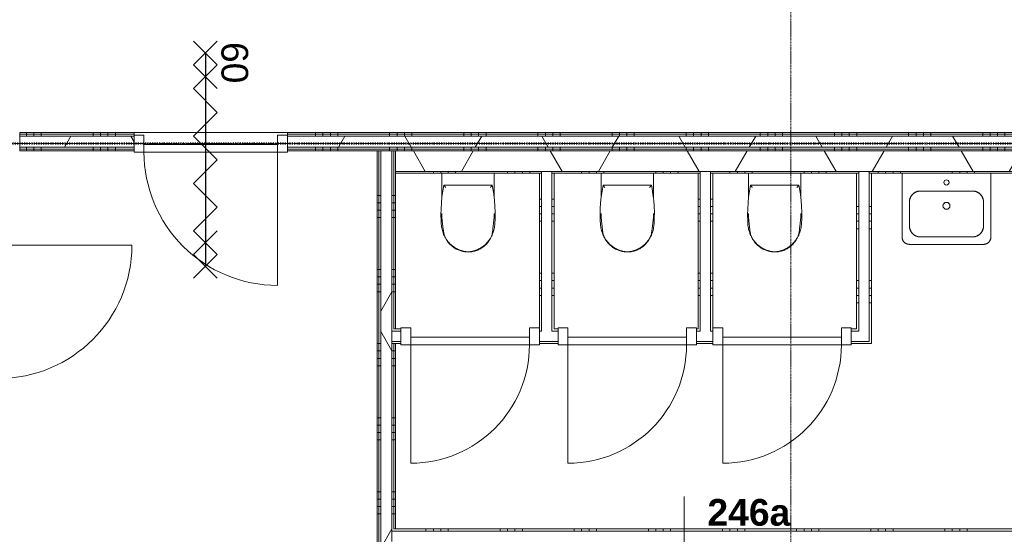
# Model space of a CAD drawing. Header units: millimetres. Extents: x -6115 to 78411, y -6358 to 59618.
# Tile 39 of 99: x 11000 to 17641, y 29763 to 33236. Entities that reach past the tile are written whole.
import ezdxf

# ---------------------------------------------------------------- set-up
doc = ezdxf.new("R2010")
doc.units = ezdxf.units.MM
doc.linetypes.add('Dash dot', pattern=[15.875, 6.35, -4.7625, 0, -4.7625])
doc.linetypes.add('stramien', pattern=[22.225, 12.7, -3.175, 3.175, -3.175])
for name, color, linetype, lineweight in [('00_Algemeen', 7, 'Continuous', 35), ('22_Metselwerk', 7, 'Continuous', 9), ('30_Kozijnen-ramen-deuren', 7, 'Continuous', 9)]:
    doc.layers.add(name, color=color, linetype=linetype, lineweight=lineweight)
doc.styles.add('Arial_1', font='arial.ttf', dxfattribs={"height": 180})
doc.styles.add('Arial_B', font='arialbd.ttf', dxfattribs={"height": 180})
pattern_1 = [(180, (13535, 29900), (7e-13, -500), []), (180, (13535, 29950), (7e-13, -500), []), (180, (13535, 30000), (7e-13, -500), []), (180, (13535, 30050), (7e-13, -500), [])]
pattern_2 = [(60, (0, 0), (-692.82, 400), []), (120, (0, 0), (-692.82, -400), [])]
pattern_3 = [(180, (14605, 31875), (2e-12, -500), []), (180, (14605, 31925), (2e-12, -500), []), (180, (14605, 31975), (2e-12, -500), []), (180, (14605, 32025), (2e-12, -500), [])]
pattern_4 = [(180, (15675, 31875), (2e-12, -500), []), (180, (15675, 31925), (2e-12, -500), []), (180, (15675, 31975), (2e-12, -500), []), (180, (15675, 32025), (2e-12, -500), [])]
pattern_5 = [(180, (16745, 31825), (2e-12, -500), []), (180, (16745, 31875), (2e-12, -500), []), (180, (16745, 31925), (2e-12, -500), []), (180, (16745, 31975), (2e-12, -500), [])]
pattern_6 = [(270, (14645, 32475), (500, -2e-12), []), (270, (14595, 32475), (500, -2e-12), []), (270, (14545, 32475), (500, -2e-12), []), (270, (14495, 32475), (500, -2e-12), [])]

# ---------------------------------------------------------------- blocks, each defined once
blk = doc.blocks.new('32_AEE_VO_FIX_Binnendeuren - D_900x2300_Dicht Paneel meranti bw-8447812-02 tweede verdieping overzicht')
at = {"layer": '30_Kozijnen-ramen-deuren'}
for p, q in [((-450, 69.5), (-517, 69.5)), ((-517, 69.5), (-517, 62.5)), ((450, 69.5), (-450, 69.5)), ((-450, 69.5), (-450, 19.5)), ((-450, -44.5), (-450, 69.5)), ((450, 19.5), (450, 69.5)), ((450, 69.5), (450, -44.5)), ((517, 69.5), (450, 69.5)), ((517, 62.5), (517, 69.5)), ((-450, 19.5), (450, 19.5)), ((-517, -44.5), (-450, -44.5)), ((450, -44.5), (517, -44.5))]:
    blk.add_line(p, q, dxfattribs=at)
blk = doc.blocks.new('32_AEE_VO_FIX_Binnendeuren - D_800x2300_Toiletdeur vast meranti-V163-02 tweede verdieping overzicht')
at = {"layer": '30_Kozijnen-ramen-deuren', "true_color": 0xc0c0c0}
h = blk.add_hatch(dxfattribs=at)
h.set_pattern_fill('FP_260', color=9, style=0, pattern_type=2)
h.set_pattern_definition([(45, (-14038, -31100), (-212.132, 212.132), [])])
h.paths.add_polyline_path([(400, -57), (467, -57), (467, 57), (400, 57), (400, 50)])
h.paths.add_polyline_path([(-467, -57), (-400, -57), (-400, 57), (-467, 57), (-467, -50)])
at = {"layer": '30_Kozijnen-ramen-deuren'}
for p, q in [((-467, 57), (-400, 57)), ((-467, 50), (-467, 57)), ((-400, 57), (-400, -57)), ((400, 57), (467, 57)), ((400, -57), (400, 57)), ((-467, -57), (-467, -50)), ((-400, -57), (-467, -57)), ((-400, -7), (400, -7)), ((-400, -57), (-400, -7)), ((400, -57), (-400, -57)), ((400, -7), (400, -57)), ((467, -57), (400, -57)), ((467, -50), (467, -57))]:
    blk.add_line(p, q, dxfattribs=at)
blk = doc.blocks.new('32_AEE_VO_FIX_Binnendeuren - D_800x2300_Toiletdeur vast meranti-V164-02 tweede verdieping overzicht')
at = {"layer": '30_Kozijnen-ramen-deuren'}
for p, q in [((-467, 57), (-400, 57)), ((-467, 50), (-467, 57)), ((-400, 57), (-400, -57)), ((400, 57), (467, 57)), ((400, -57), (400, 57)), ((467, 57), (467, 50)), ((-467, -57), (-467, -50)), ((-400, -57), (-467, -57)), ((-400, -7), (400, -7)), ((-400, -57), (-400, -7)), ((400, -57), (-400, -57)), ((400, -7), (400, -57)), ((467, -57), (400, -57)), ((467, -50), (467, -57))]:
    blk.add_line(p, q, dxfattribs=at)
blk = doc.blocks.new('32_AEE_VO_FIX_Binnendeuren - D_800x2300_Toiletdeur vast meranti-V165-02 tweede verdieping overzicht')
at = {"layer": '30_Kozijnen-ramen-deuren'}
for p, q in [((-467, 57), (-400, 57)), ((-400, 57), (-400, -57)), ((400, 57), (467, 57)), ((400, -57), (400, 57)), ((467, 57), (467, 50)), ((-467, -57), (-467, -50)), ((-400, -57), (-467, -57)), ((-400, -7), (400, -7)), ((-400, -57), (-400, -7)), ((400, -57), (-400, -57)), ((400, -7), (400, -57)), ((467, -57), (400, -57)), ((467, -50), (467, -57))]:
    blk.add_line(p, q, dxfattribs=at)
blk = doc.blocks.new('1876_3 _AEE_toilet - 2195_AEE_toilet-V225-02 tweede verdieping overzicht')
at = {"layer": '30_Kozijnen-ramen-deuren'}
for p, q in [((-176.5, 167.5), (-176.5, 0)), ((176.5, 0), (176.5, 167.5)), ((-163.1, 81.3), (163.1, 81.3))]:
    blk.add_line(p, q, dxfattribs=at)
at = {"layer": '30_Kozijnen-ramen-deuren', "flags": 128}
for points in [[(135.6, 463.9), (131.4, 469.3), (127, 474.4), (122.4, 479.4), (117.6, 484.2), (112.6, 488.8), (107.4, 493.2), (102, 497.4), (96.5, 501.4), (90.9, 505.2), (85, 508.7), (79.1, 512), (73, 515), (66.8, 517.8), (60.5, 520.3), (54.1, 522.6), (47.6, 524.7), (41.1, 526.4), (34.4, 528), (27.8, 529.2), (21, 530.2), (14.3, 530.9), (7.5, 531.3), (0.7, 531.5), (-6.1, 531.4), (-12.9, 531), (-19.7, 530.3), (-26.4, 529.4), (-33.1, 528.2), (-39.7, 526.8), (-46.3, 525), (-52.8, 523.1), (-59.2, 520.8), (-65.5, 518.3), (-71.8, 515.6), (-77.9, 512.6), (-83.8, 509.4), (-89.7, 505.9), (-95.4, 502.2), (-100.9, 498.3), (-106.3, 494.1), (-111.5, 489.8), (-116.6, 485.2), (-121.4, 480.4), (-126.1, 475.5), (-130.5, 470.3), (-134.8, 465), (-135.6, 463.9)], [(-147, 445.2), (-143.1, 451.1), (-138.9, 456.9), (-134.5, 462.4), (-129.9, 467.8), (-125.1, 473), (-120.1, 478), (-117.2, 480.7)], [(-117.2, 480.7), (-111.5, 485.7), (-105.6, 490.4), (-99.5, 495), (-93.2, 499.3), (-86.7, 503.3), (-80.1, 507.1), (-73.4, 510.6), (-66.5, 513.8), (-59.5, 516.8), (-52.4, 519.5), (-45.2, 521.8), (-37.9, 523.9), (-30.5, 525.7), (-23.1, 527.3), (-15.6, 528.5), (-8, 529.4), (-2.2, 529.8)], [(3.8, 529.7), (7.6, 529.4), (15.1, 528.5), (22.6, 527.3), (30.1, 525.8), (37.5, 524.1), (44.8, 522), (52, 519.6), (59.1, 516.9), (66.1, 514), (73, 510.8), (79.8, 507.3), (86.4, 503.5), (92.8, 499.5), (99.1, 495.2), (105.2, 490.7), (111.1, 486), (116.9, 481), (117.2, 480.7)], [(117.2, 480.7), (122.3, 475.8), (127.2, 470.7), (132, 465.4), (136.5, 460), (140.8, 454.4), (144.8, 448.6), (147, 445.2)], [(-135.6, 463.9), (-140.9, 456.6), (-145.9, 449.2), (-150.6, 441.5), (-154.9, 433.6), (-159, 425.6), (-162.7, 417.4), (-166.1, 409), (-169.2, 400.6), (-171.9, 392), (-174.3, 383.3), (-176.3, 374.5), (-177.9, 365.7), (-179.3, 356.8), (-180.2, 347.8), (-180.6, 342.9)], [(-175.8, 296.6), (-172.8, 336.5), (-168.1, 376.2), (-164.3, 401.7)], [(-164.3, 401.7), (-163.6, 405.6), (-162.7, 409.5), (-161.7, 413.4), (-160.5, 417.2), (-159.5, 420)], [(-159.5, 420), (-157.6, 424.9), (-155.5, 429.6), (-153.3, 434.3), (-150.8, 438.9), (-148.2, 443.4), (-147, 445.2)], [(180.6, 342.9), (179.8, 351.8), (178.7, 360.8), (177.2, 369.6), (175.4, 378.4), (173.2, 387.2), (170.7, 395.8), (167.8, 404.3), (164.6, 412.8), (161.1, 421), (157.2, 429.2), (153, 437.1), (148.5, 444.9), (143.7, 452.5), (138.6, 459.9), (135.6, 463.9)], [(147, 445.2), (149.7, 440.8), (152.2, 436.3), (154.6, 431.6), (156.8, 426.9), (158.7, 422.1), (159.5, 420)], [(159.5, 420), (160.8, 416.3), (162, 412.4), (163, 408.6), (163.8, 404.6), (164.3, 401.7)], [(164.3, 401.7), (170, 362.1), (174, 322.3), (175.8, 296.6)], [(-180.6, 342.9), (-182.4, 302.9), (-182.6, 262.9), (-181.1, 222.9), (-178.1, 183.1), (-173.5, 143.3), (-167.3, 103.8), (-163.1, 81.3)], [(163.1, 81.3), (170.2, 120.7), (175.7, 160.3), (179.6, 200.1), (181.9, 240), (182.7, 280), (181.8, 320), (180.6, 342.9)], [(-176.5, 272), (-176.1, 289.6), (-175.8, 296.6)], [(175.8, 296.6), (176.4, 279), (176.5, 272)]]:
    blk.add_lwpolyline(points, dxfattribs=at)
at = {"layer": '30_Kozijnen-ramen-deuren'}
for points, knots in [([(-150.7, 96.3), (-151.5, 95.3), (-152.8, 93.8), (-154.4, 91.9), (-155.6, 90.4), (-156.5, 89.3), (-157.3, 88.3), (-157.8, 87.7), (-158.4, 87), (-158.9, 86.4), (-159.4, 85.8), (-159.9, 85.1), (-160.5, 84.4), (-161.1, 83.7), (-161.4, 83.3), (-161.8, 82.8), (-162.2, 82.4), (-162.6, 81.9), (-162.9, 81.4), (-163.1, 81.3), (-163.1, 81.3)], [0, 0, 0, 0, 0.142857, 0.214286, 0.285714, 0.357143, 0.392857, 0.428571, 0.464286, 0.5, 0.535714, 0.571429, 0.625, 0.678571, 0.705357, 0.732143, 0.785714, 0.839286, 0.892857, 1, 1, 1, 1]), ([(150.7, 96.3), (151.9, 94.8), (153.5, 92.9), (155.3, 90.8), (156.1, 89.7), (157, 88.7), (157.7, 87.8), (158.4, 87), (158.9, 86.4), (159.4, 85.8), (159.9, 85.2), (160.3, 84.6), (160.8, 84.1), (161.2, 83.6), (161.5, 83.2), (161.9, 82.7), (162.3, 82.3), (162.9, 81.6), (163, 81.3), (163.1, 81.3)], [-1, -1, -1, -1, -0.785714, -0.732143, -0.678571, -0.625, -0.571429, -0.535714, -0.5, -0.464286, -0.428571, -0.392857, -0.357143, -0.321429, -0.285714, -0.25, -0.214286, -0.142857, 0, 0, 0, 0])]:
    blk.add_open_spline(points, degree=3, knots=knots, dxfattribs=at)
blk = doc.blocks.new('1876_3 _AEE_wasbak groot - 1876_3 _AEE_wasbak groot-5031332-02 tweede verdieping overzicht')
at = {"layer": '30_Kozijnen-ramen-deuren'}
for p, q in [((-299.9, 0), (-299.9, -430)), ((299.9, -430), (299.9, 0)), ((-175, -120), (175, -120)), ((-250, -355), (-250, -195)), ((250, -195), (250, -355)), ((175, -430), (-175, -430)), ((-250, -479.9), (250, -479.9))]:
    blk.add_line(p, q, dxfattribs=at)
at = {"layer": '30_Kozijnen-ramen-deuren', "flags": 128}
for points in [[(-250, -195), (-249.9, -192), (-249.8, -189), (-249.5, -186), (-249, -183.1), (-248.5, -180.1), (-247.9, -177.2), (-247.1, -174.3), (-246.2, -171.4), (-245.2, -168.6), (-244.1, -165.8), (-242.9, -163.1), (-241.5, -160.4), (-240.1, -157.7), (-238.5, -155.2), (-236.9, -152.7), (-235.2, -150.2), (-233.3, -147.8), (-231.4, -145.5), (-229.4, -143.3), (-227.3, -141.2), (-225.1, -139.2), (-222.8, -137.2), (-220.4, -135.3), (-218, -133.6), (-215.5, -131.9), (-213, -130.3), (-210.3, -128.9), (-207.7, -127.5), (-205, -126.2), (-202.2, -125.1), (-199.4, -124.1), (-196.5, -123.1), (-193.6, -122.3), (-190.7, -121.7), (-187.7, -121.1), (-184.8, -120.6), (-181.8, -120.3), (-178.8, -120.1), (-175.8, -120), (-175, -120)], [(-175, -120), (-178, -120.1), (-181, -120.2), (-184, -120.5), (-186.9, -121), (-189.9, -121.5), (-192.8, -122.1), (-195.7, -122.9), (-198.6, -123.8), (-201.4, -124.8), (-204.2, -125.9), (-206.9, -127.1), (-209.6, -128.5), (-212.3, -129.9), (-214.8, -131.5), (-217.3, -133.1), (-219.8, -134.8), (-222.2, -136.7), (-224.5, -138.6), (-226.7, -140.6), (-228.8, -142.7), (-230.8, -144.9), (-232.8, -147.2), (-234.7, -149.6), (-236.4, -152), (-238.1, -154.5), (-239.7, -157), (-241.1, -159.7), (-242.5, -162.3), (-243.8, -165), (-244.9, -167.8), (-245.9, -170.6), (-246.9, -173.5), (-247.7, -176.4), (-248.3, -179.3), (-248.9, -182.3), (-249.4, -185.2), (-249.7, -188.2), (-249.9, -191.2), (-250, -194.2), (-250, -195)], [(175, -120), (178, -120.1), (181, -120.2), (184, -120.5), (186.9, -121), (189.9, -121.5), (192.8, -122.1), (195.7, -122.9), (198.6, -123.8), (201.4, -124.8), (204.2, -125.9), (206.9, -127.1), (209.6, -128.5), (212.3, -129.9), (214.8, -131.5), (217.3, -133.1), (219.8, -134.8), (222.2, -136.7), (224.5, -138.6), (226.7, -140.6), (228.8, -142.7), (230.8, -144.9), (232.8, -147.2), (234.7, -149.6), (236.4, -152), (238.1, -154.5), (239.7, -157), (241.1, -159.7), (242.5, -162.3), (243.8, -165), (244.9, -167.8), (245.9, -170.6), (246.9, -173.5), (247.7, -176.4), (248.3, -179.3), (248.9, -182.3), (249.4, -185.2), (249.7, -188.2), (249.9, -191.2), (250, -194.2), (250, -195)], [(250, -195), (249.9, -192), (249.8, -189), (249.5, -186), (249, -183.1), (248.5, -180.1), (247.9, -177.2), (247.1, -174.3), (246.2, -171.4), (245.2, -168.6), (244.1, -165.8), (242.9, -163.1), (241.5, -160.4), (240.1, -157.7), (238.5, -155.2), (236.9, -152.7), (235.2, -150.2), (233.3, -147.8), (231.4, -145.5), (229.4, -143.3), (227.3, -141.2), (225.1, -139.2), (222.8, -137.2), (220.4, -135.3), (218, -133.6), (215.5, -131.9), (213, -130.3), (210.3, -128.9), (207.7, -127.5), (205, -126.2), (202.2, -125.1), (199.4, -124.1), (196.5, -123.1), (193.6, -122.3), (190.7, -121.7), (187.7, -121.1), (184.8, -120.6), (181.8, -120.3), (178.8, -120.1), (175.8, -120), (175, -120)], [(-175, -430), (-178, -429.9), (-181, -429.8), (-184, -429.5), (-186.9, -429), (-189.9, -428.5), (-192.8, -427.9), (-195.7, -427.1), (-198.6, -426.2), (-201.4, -425.2), (-204.2, -424.1), (-206.9, -422.9), (-209.6, -421.5), (-212.3, -420.1), (-214.8, -418.5), (-217.3, -416.9), (-219.8, -415.2), (-222.2, -413.3), (-224.5, -411.4), (-226.7, -409.4), (-228.8, -407.3), (-230.8, -405.1), (-232.8, -402.8), (-234.7, -400.4), (-236.4, -398), (-238.1, -395.5), (-239.7, -393), (-241.1, -390.3), (-242.5, -387.7), (-243.8, -385), (-244.9, -382.2), (-245.9, -379.4), (-246.9, -376.5), (-247.7, -373.6), (-248.3, -370.7), (-248.9, -367.7), (-249.4, -364.8), (-249.7, -361.8), (-249.9, -358.8), (-250, -355.8), (-250, -355)], [(-250, -355), (-249.9, -358), (-249.8, -361), (-249.5, -364), (-249, -366.9), (-248.5, -369.9), (-247.9, -372.8), (-247.1, -375.7), (-246.2, -378.6), (-245.2, -381.4), (-244.1, -384.2), (-242.9, -386.9), (-241.5, -389.6), (-240.1, -392.3), (-238.5, -394.8), (-236.9, -397.3), (-235.2, -399.8), (-233.3, -402.2), (-231.4, -404.5), (-229.4, -406.7), (-227.3, -408.8), (-225.1, -410.8), (-222.8, -412.8), (-220.4, -414.7), (-218, -416.4), (-215.5, -418.1), (-213, -419.7), (-210.3, -421.1), (-207.7, -422.5), (-205, -423.8), (-202.2, -424.9), (-199.4, -425.9), (-196.5, -426.9), (-193.6, -427.7), (-190.7, -428.3), (-187.7, -428.9), (-184.8, -429.4), (-181.8, -429.7), (-178.8, -429.9), (-175.8, -430), (-175, -430)], [(250, -355), (249.9, -358), (249.8, -361), (249.5, -364), (249, -366.9), (248.5, -369.9), (247.9, -372.8), (247.1, -375.7), (246.2, -378.6), (245.2, -381.4), (244.1, -384.2), (242.9, -386.9), (241.5, -389.6), (240.1, -392.3), (238.5, -394.8), (236.9, -397.3), (235.2, -399.8), (233.3, -402.2), (231.4, -404.5), (229.4, -406.7), (227.3, -408.8), (225.1, -410.8), (222.8, -412.8), (220.4, -414.7), (218, -416.4), (215.5, -418.1), (213, -419.7), (210.3, -421.1), (207.7, -422.5), (205, -423.8), (202.2, -424.9), (199.4, -425.9), (196.5, -426.9), (193.6, -427.7), (190.7, -428.3), (187.7, -428.9), (184.8, -429.4), (181.8, -429.7), (178.8, -429.9), (175.8, -430), (175, -430)], [(175, -430), (178, -429.9), (181, -429.8), (184, -429.5), (186.9, -429), (189.9, -428.5), (192.8, -427.9), (195.7, -427.1), (198.6, -426.2), (201.4, -425.2), (204.2, -424.1), (206.9, -422.9), (209.6, -421.5), (212.3, -420.1), (214.8, -418.5), (217.3, -416.9), (219.8, -415.2), (222.2, -413.3), (224.5, -411.4), (226.7, -409.4), (228.8, -407.3), (230.8, -405.1), (232.8, -402.8), (234.7, -400.4), (236.4, -398), (238.1, -395.5), (239.7, -393), (241.1, -390.3), (242.5, -387.7), (243.8, -385), (244.9, -382.2), (245.9, -379.4), (246.9, -376.5), (247.7, -373.6), (248.3, -370.7), (248.9, -367.7), (249.4, -364.8), (249.7, -361.8), (249.9, -358.8), (250, -355.8), (250, -355)], [(-299.9, -430), (-299.9, -432), (-299.7, -434), (-299.5, -436), (-299.3, -437.9), (-298.9, -439.9), (-298.5, -441.9), (-298, -443.8), (-297.4, -445.7), (-296.7, -447.6), (-296, -449.4), (-295.1, -451.3), (-294.3, -453), (-293.3, -454.8), (-292.3, -456.5), (-291.2, -458.2), (-290, -459.8), (-288.8, -461.4), (-287.5, -462.9), (-286.2, -464.4), (-284.8, -465.8), (-283.3, -467.2), (-281.8, -468.5), (-280.2, -469.7), (-278.6, -470.9), (-277, -472), (-275.3, -473), (-273.5, -474), (-271.7, -474.9), (-269.9, -475.7), (-268.1, -476.5), (-266.2, -477.2), (-264.3, -477.8), (-262.4, -478.3), (-260.4, -478.8), (-258.5, -479.2), (-256.5, -479.5), (-254.5, -479.7), (-252.5, -479.8), (-250.5, -479.9), (-250, -479.9)], [(250, -479.9), (252, -479.9), (254, -479.7), (256, -479.5), (257.9, -479.3), (259.9, -478.9), (261.9, -478.5), (263.8, -477.9), (265.7, -477.4), (267.6, -476.7), (269.4, -476), (271.2, -475.1), (273, -474.3), (274.8, -473.3), (276.5, -472.3), (278.2, -471.2), (279.8, -470), (281.4, -468.8), (282.9, -467.5), (284.4, -466.2), (285.8, -464.8), (287.1, -463.3), (288.5, -461.8), (289.7, -460.2), (290.9, -458.6), (292, -457), (293, -455.3), (294, -453.5), (294.9, -451.7), (295.7, -449.9), (296.5, -448.1), (297.2, -446.2), (297.8, -444.3), (298.3, -442.4), (298.8, -440.4), (299.2, -438.5), (299.5, -436.5), (299.7, -434.5), (299.8, -432.5), (299.9, -430.5), (299.9, -430)]]:
    blk.add_lwpolyline(points, dxfattribs=at)
at = {"layer": '30_Kozijnen-ramen-deuren'}
for centre, radius, start, end in [((0, -62), 17.5, 360, 180), ((0, -62), 17.5, 180, 360), ((0, -220), 23.5, 0, 180), ((0, -220), 23.5, 109.36549, 142.31569), ((0, -220), 23.5, 72.83298, 107.16702), ((0, -220), 23.5, 37.68431, 70.63451), ((0, -220), 23.5, 145.43307, 180), ((0, -220), 23.5, 180, 360), ((0, -220), 23.5, 180, 214.56693), ((0, -220), 23.5, 217.68431, 250.63451), ((0, -220), 23.5, 252.83298, 287.16702), ((0, -220), 23.5, 289.36549, 322.31569), ((0, -220), 23.5, 360, 34.56693), ((0, -220), 23.5, 325.43307, 360)]:
    blk.add_arc(centre, radius, start, end, dxfattribs=at)
blk = doc.blocks.new('30_AEE_VO_draairichting - 30_AEE_VO_draairichting-8193140-02 tweede verdieping overzicht')
at = {"layer": '30_Kozijnen-ramen-deuren'}
blk.add_line((-450, 900), (-450, 0), dxfattribs=at)
blk.add_arc((-450, 0), 900, 360, 90, dxfattribs=at)
blk = doc.blocks.new('30_AEE_VO_draairichting - 30_AEE_VO_draairichting-8194254-02 tweede verdieping overzicht')
at = {"layer": '30_Kozijnen-ramen-deuren'}
blk.add_line((-400, -800), (-400, 0), dxfattribs=at)
blk.add_arc((-400, 0), 800, 270, 0, dxfattribs=at)
blk = doc.blocks.new('00_AEE_tag_ruimte_klein - Naam _ nummer-752176-02 tweede verdieping overzicht')
at = {"layer": '00_Algemeen', "lineweight": 9}
for p, q in [((-8.061, 7.172), (-8.061, 4.245)), ((-8.061, 4.468), (-8.061, 1.718))]:
    blk.add_line(p, q, dxfattribs=at)

msp = doc.modelspace()

# ---------------------------------------------------------------- hatches: boundary and pattern name
at = {"layer": '22_Metselwerk'}
h = msp.add_hatch(dxfattribs=at)
h.set_pattern_fill('FP_393', color=256, angle=-270, style=0, pattern_type=2)
h.set_pattern_definition(pattern_6)
h.paths.add_polyline_path([(18167.4, 32462.5), (18690, 32462.5), (18690, 32475), (12805.4, 32475), (12805.4, 32462.5), (17865.2, 32462.5)])
h.paths.add_polyline_path([(11771.4, 32462.5), (11771.4, 32475), (11000, 32475), (11000, 32462.5)])
h = msp.add_hatch(dxfattribs=at)
h.set_pattern_fill('FP_393', color=256, angle=-270, style=0, pattern_type=2)
h.set_pattern_definition(pattern_6)
h.paths.add_polyline_path([(18167.4, 32450), (18690, 32450), (18690, 32462.5), (12805.4, 32462.5), (12805.4, 32450), (17865.2, 32450)])
h.paths.add_polyline_path([(11771.4, 32450), (11771.4, 32462.5), (11000, 32462.5), (11000, 32450)])
h = msp.add_hatch(dxfattribs=at)
h.set_pattern_fill('FP_7', color=256, angle=60, style=0, pattern_type=2)
h.set_pattern_definition(pattern_2)
h.paths.add_polyline_path([(18469.5, 32375), (18690, 32375), (18690, 32450), (12805.4, 32450), (12805.4, 32375), (18167.4, 32375)])
h.paths.add_polyline_path([(11771.4, 32375), (11771.4, 32450), (11000, 32450), (11000, 32375)])
h = msp.add_hatch(dxfattribs=at)
h.set_pattern_fill('FP_393', color=256, angle=-270, style=0, pattern_type=2)
h.set_pattern_definition(pattern_6)
h.paths.add_polyline_path([(18469.5, 32362.5), (18690, 32362.5), (18690, 32375), (12805.4, 32375), (12805.4, 32362.5), (18167.4, 32362.5)])
h.paths.add_polyline_path([(11771.4, 32362.5), (11771.4, 32375), (11000, 32375), (11000, 32362.5)])
h = msp.add_hatch(dxfattribs=at)
h.set_pattern_fill('FP_393', color=256, angle=-270, style=0, pattern_type=2)
h.set_pattern_definition(pattern_6)
h.paths.add_polyline_path([(18690, 32350), (18690, 32362.5), (12805.4, 32362.5), (12805.4, 32350), (18469.5, 32350)])
h.paths.add_polyline_path([(11771.4, 32350), (11771.4, 32362.5), (11000, 32362.5), (11000, 32350)])
h = msp.add_hatch(dxfattribs=at)
h.set_pattern_fill('FP_61', color=256, angle=90, style=0, pattern_type=2)
h.set_pattern_definition(pattern_1)
h.paths.add_polyline_path([(13422.5, 27100), (13422.5, 32350), (13410, 32350), (13410, 27100)])
h = msp.add_hatch(dxfattribs=at)
h.set_pattern_fill('FP_61', color=256, angle=90, style=0, pattern_type=2)
h.set_pattern_definition(pattern_1)
h.paths.add_polyline_path([(13422.5, 27100), (13435, 27100), (13435, 32350), (13422.5, 32350), (13422.5, 27123)])
h = msp.add_hatch(dxfattribs=at)
h.set_pattern_fill('FP_2', color=256, angle=60, style=0, pattern_type=2)
h.set_pattern_definition(pattern_2)
h.paths.add_polyline_path([(13435, 27100), (13510, 27100), (13510, 32350), (13435, 32350), (13435, 27123)])
h = msp.add_hatch(dxfattribs=at)
h.set_pattern_fill('FP_61', color=256, angle=90, style=0, pattern_type=2)
h.set_pattern_definition(pattern_1)
h.paths.add_polyline_path([(13522.5, 27125), (13522.5, 28365), (13510, 28365), (13510, 27125)])
h.paths.add_polyline_path([(13510, 28435), (13522.5, 28435), (13522.5, 29715), (13510, 29715), (13510, 29341.3)])
h.paths.add_polyline_path([(13510, 29785), (13522.5, 29785), (13522.5, 31065), (13510, 31065), (13510, 30450.5)])
h.paths.add_polyline_path([(13522.5, 31135), (13522.5, 32350), (13510, 32350), (13510, 31135)])
h = msp.add_hatch(dxfattribs=at)
h.set_pattern_fill('FP_61', color=256, angle=90, style=0, pattern_type=2)
h.set_pattern_definition(pattern_1)
h.paths.add_polyline_path([(13535, 27150), (13535, 28350), (13522.5, 28350), (13522.5, 27150)])
h.paths.add_polyline_path([(13522.5, 28450), (13535, 28450), (13535, 29700), (13522.5, 29700), (13522.5, 29341.3)])
h.paths.add_polyline_path([(13535, 29800), (13535, 31050), (13522.5, 31050), (13522.5, 29800)])
h.paths.add_polyline_path([(13522.5, 31150), (13535, 31150), (13535, 32350), (13522.5, 32350), (13522.5, 31559.7)])
h = msp.add_hatch(dxfattribs=at)
h.set_pattern_fill('FP_7', color=256, angle=60, style=0, pattern_type=2)
h.set_pattern_definition(pattern_2)
h.paths.add_polyline_path([(18645, 32212), (18645, 32350), (13535, 32350), (13535, 32212), (18469.5, 32212)])
h = msp.add_hatch(dxfattribs=at)
h.set_pattern_fill('FP_258', color=256, angle=90, style=0, pattern_type=2)
h.set_pattern_definition([(90, (16290, 32200), (-500, 1e-12), []), (90, (16340, 32200), (-500, 1e-12), []), (90, (16390, 32200), (-500, 1e-12), []), (90, (16440, 32200), (-500, 1e-12), [])])
h.paths.add_polyline_path([(18645, 32200), (18645, 32212), (16730, 32212), (16730, 32200), (18469.5, 32200)])
h.paths.add_polyline_path([(16645, 32200), (16660, 32200), (16660, 32212), (15660, 32212), (15660, 32200), (16354.5, 32200)])
h.paths.add_polyline_path([(15575, 32200), (15590, 32200), (15590, 32212), (14590, 32212), (14590, 32200), (15448.1, 32200)])
h.paths.add_polyline_path([(14520, 32200), (14520, 32212), (13535, 32212), (13535, 32200), (14505, 32200)])
h = msp.add_hatch(dxfattribs=at)
h.set_pattern_fill('FP_259', color=256, angle=90, style=0, pattern_type=2)
h.set_pattern_definition(pattern_3)
h.paths.add_polyline_path([(14520, 31150), (14520, 32200), (14505, 32200), (14505, 31150)])
h = msp.add_hatch(dxfattribs=at)
h.set_pattern_fill('FP_259', color=256, angle=90, style=0, pattern_type=2)
h.set_pattern_definition(pattern_3)
h.paths.add_polyline_path([(14605, 31150), (14605, 32200), (14590, 32200), (14590, 31150)])
h = msp.add_hatch(dxfattribs=at)
h.set_pattern_fill('FP_262', color=256, angle=90, style=0, pattern_type=2)
h.set_pattern_definition(pattern_4)
h.paths.add_polyline_path([(15590, 31150), (15590, 32200), (15575, 32200), (15575, 31150)])
h = msp.add_hatch(dxfattribs=at)
h.set_pattern_fill('FP_262', color=256, angle=90, style=0, pattern_type=2)
h.set_pattern_definition(pattern_4)
h.paths.add_polyline_path([(15660, 31150), (15675, 31150), (15675, 32200), (15660, 32200), (15660, 31559.7)])
h = msp.add_hatch(dxfattribs=at)
h.set_pattern_fill('FP_263', color=256, angle=90, style=0, pattern_type=2)
h.set_pattern_definition(pattern_5)
h.paths.add_polyline_path([(16660, 31135), (16660, 32200), (16645, 32200), (16645, 31135)])
h = msp.add_hatch(dxfattribs=at)
h.set_pattern_fill('FP_263', color=256, angle=90, style=0, pattern_type=2)
h.set_pattern_definition(pattern_5)
h.paths.add_polyline_path([(16745, 31050), (16745, 32200), (16730, 32200), (16730, 31050)])
h = msp.add_hatch(dxfattribs=at)
h.set_pattern_fill('FP_386', color=256, angle=-270, style=0, pattern_type=2)
h.set_pattern_definition([(270, (15890, 29800), (500, -2e-12), []), (270, (15840, 29800), (500, -2e-12), []), (270, (15790, 29800), (500, -2e-12), []), (270, (15740, 29800), (500, -2e-12), [])])
h.paths.add_polyline_path([(18645, 29785), (18645, 29800), (13522.5, 29800), (13522.5, 29785), (18167.4, 29785)])

# ---------------------------------------------------------------- linework, layer by layer
at = {"layer": '00_Algemeen', "color": 150, "linetype": 'stramien', "lineweight": 9, "true_color": 0x0080ff}
for p, q in [((16200, -4950.1), (16200, 59018.3)), ((77811.4, 32400), (-5515.3, 32400))]:
    msp.add_line(p, q, dxfattribs=at)
at = {"layer": '00_Algemeen', "color": 96, "lineweight": 25, "true_color": 0x008000}
for p, q in [((12172.2, 32930.7), (12332.2, 33090.7)), ((12172.2, 33090.7), (12332.2, 32930.7)), ((12252.2, 33010.7), (12252.2, 31570.7)), ((12172.2, 32770.7), (12332.2, 32930.7)), ((12172.2, 32930.7), (12332.2, 32770.7)), ((12332.2, 32610.7), (12172.2, 32770.7)), ((12172.2, 32450.7), (12332.2, 32610.7)), ((12332.2, 32290.7), (12172.2, 32450.7)), ((12172.2, 32130.7), (12332.2, 32290.7)), ((12332.2, 31970.7), (12172.2, 32130.7)), ((12172.2, 31810.7), (12332.2, 31970.7)), ((12332.2, 31650.7), (12172.2, 31810.7)), ((12172.2, 31650.7), (12332.2, 31810.7)), ((12172.2, 31490.7), (12332.2, 31650.7)), ((12172.2, 31650.7), (12332.2, 31490.7))]:
    msp.add_line(p, q, dxfattribs=at)
at = {"layer": '00_Algemeen', "color": 96, "linetype": 'Dash dot', "lineweight": 50, "true_color": 0x008000}
msp.add_line((200, 32400), (21600, 32400), dxfattribs=at)
at = {"layer": '22_Metselwerk'}
for p, q in [((11000, 32475), (11000, 32450)), ((19215.5, 32475), (11000, 32475)), ((11771.4, 32450), (11771.4, 32475)), ((12805.4, 32475), (12805.4, 32450)), ((11771.4, 32462.5), (11000, 32462.5)), ((19215.5, 32462.5), (12805.4, 32462.5)), ((11000, 32375), (11000, 32350)), ((11771.4, 32362.5), (11000, 32362.5)), ((11000, 32350), (11771.4, 32350)), ((11771.4, 32350), (11771.4, 32375)), ((12805.4, 32375), (12805.4, 32350)), ((19215.5, 32362.5), (12805.4, 32362.5)), ((12805.4, 32350), (19215.5, 32350)), ((13410, 32350), (13410, 24855.9)), ((13422.5, 24855.9), (13422.5, 32350)), ((13522.5, 31150), (13522.5, 32350)), ((13535, 32212), (13535, 31150)), ((14590, 32212), (14520, 32212)), ((15660, 32212), (15590, 32212)), ((16730, 32212), (16660, 32212)), ((13535, 32200), (14520, 32200)), ((14505, 32200), (14505, 31135)), ((14590, 32200), (15590, 32200)), ((14605, 31150), (14605, 32200)), ((15575, 32200), (15575, 31150)), ((15660, 32200), (16660, 32200)), ((15675, 31135), (15675, 32200)), ((16645, 32200), (16645, 31150)), ((16730, 32200), (18645, 32200)), ((16745, 31050), (16745, 32200)), ((13571, 31150), (13522.5, 31150)), ((13571, 31135), (13571, 31150)), ((14630.9, 31150), (14605, 31150)), ((14630.9, 31135), (14630.9, 31150)), ((15575, 31150), (15564.9, 31150)), ((15564.9, 31150), (15564.9, 31135)), ((16645, 31150), (16609, 31150)), ((16609, 31150), (16609, 31135)), ((13510, 31065), (13510, 31135)), ((13522.5, 29800), (13522.5, 31050)), ((13522.5, 31050), (13571, 31050)), ((13535, 29800), (13535, 31050)), ((13571, 31050), (13571, 31065)), ((14505, 31065), (14505, 31050)), ((14505, 31050), (14630.9, 31050)), ((14630.9, 31050), (14630.9, 31065)), ((15564.9, 31065), (15564.9, 31050)), ((15564.9, 31050), (15675, 31050)), ((15675, 31050), (15675, 31065)), ((16609, 31065), (16609, 31050)), ((16609, 31050), (16745, 31050)), ((13510, 29715), (13510, 29785)), ((18645, 29800), (13522.5, 29800))]:
    msp.add_line(p, q, dxfattribs=at)
at = {"layer": '22_Metselwerk', "lineweight": 18}
for p, q in [((11000, 32450), (11000, 32375)), ((11771.4, 32450), (11000, 32450)), ((11771.4, 32375), (11771.4, 32450)), ((12805.4, 32450), (12805.4, 32375)), ((19215.5, 32450), (12805.4, 32450)), ((11771.4, 32375), (11000, 32375)), ((19215.5, 32375), (12805.4, 32375)), ((13510, 32350), (13435, 32350)), ((13435, 24855.9), (13435, 32350)), ((13510, 31135), (13510, 32350)), ((18645, 32350), (13535, 32350)), ((13535, 32350), (13535, 32212)), ((14520, 32212), (13535, 32212)), ((14520, 31135), (14520, 32212)), ((15590, 32212), (14590, 32212)), ((14590, 31135), (14590, 32212)), ((15590, 31135), (15590, 32212)), ((16660, 32212), (15660, 32212)), ((15660, 31135), (15660, 32212)), ((16660, 31135), (16660, 32212)), ((18645, 32212), (16730, 32212)), ((16730, 31065), (16730, 32212)), ((13510, 31135), (13571, 31135)), ((13571, 31065), (13571, 31135)), ((14505, 31135), (14505, 31065)), ((14505, 31135), (14520, 31135)), ((14590, 31135), (14630.9, 31135)), ((14630.9, 31065), (14630.9, 31135)), ((15564.9, 31135), (15564.9, 31065)), ((15564.9, 31135), (15590, 31135)), ((15660, 31135), (15675, 31135)), ((15675, 31065), (15675, 31135)), ((16609, 31135), (16609, 31065)), ((16609, 31135), (16660, 31135)), ((13510, 29785), (13510, 31065)), ((13510, 31065), (13571, 31065)), ((14505, 31065), (14630.9, 31065)), ((15564.9, 31065), (15675, 31065)), ((16730, 31065), (16609, 31065)), ((18670, 29785), (13510, 29785))]:
    msp.add_line(p, q, dxfattribs=at)

# ---------------------------------------------------------------- block references
at = {"layer": '00_Algemeen', "lineweight": 9, "xscale": 99.99999999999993, "yscale": 99.99999999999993, "zscale": 99.99999999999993}
msp.add_blockref('00_AEE_tag_ruimte_klein - Naam _ nummer-752176-02 tweede verdieping overzicht', (16287.1, 29301.5), dxfattribs=at)
at = {"layer": '30_Kozijnen-ramen-deuren'}
for name, p, rotation in [('32_AEE_VO_FIX_Binnendeuren - D_900x2300_Dicht Paneel meranti bw-8447812-02 tweede verdieping overzicht', (12288.4, 32412.5), 180), ('30_AEE_VO_draairichting - 30_AEE_VO_draairichting-8193140-02 tweede verdieping overzicht', (12288.4, 32343), 180), ('1876_3 _AEE_toilet - 2195_AEE_toilet-V225-02 tweede verdieping overzicht', (14023.9, 32200), 180), ('1876_3 _AEE_toilet - 2195_AEE_toilet-V225-02 tweede verdieping overzicht', (15097.9, 32200), 180), ('1876_3 _AEE_toilet - 2195_AEE_toilet-V225-02 tweede verdieping overzicht', (16091.9, 32200), 180), ('30_AEE_VO_draairichting - 30_AEE_VO_draairichting-8193140-02 tweede verdieping overzicht', (10857, 31264.9), 269.9999999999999)]:
    msp.add_blockref(name, p, dxfattribs=dict(at, rotation=rotation))
for name, p in [('1876_3 _AEE_wasbak groot - 1876_3 _AEE_wasbak groot-5031332-02 tweede verdieping overzicht', (17250.9, 32200)), ('32_AEE_VO_FIX_Binnendeuren - D_800x2300_Toiletdeur vast meranti-V163-02 tweede verdieping overzicht', (14038, 31100)), ('32_AEE_VO_FIX_Binnendeuren - D_800x2300_Toiletdeur vast meranti-V164-02 tweede verdieping overzicht', (15097.9, 31100)), ('32_AEE_VO_FIX_Binnendeuren - D_800x2300_Toiletdeur vast meranti-V165-02 tweede verdieping overzicht', (16142, 31100)), ('30_AEE_VO_draairichting - 30_AEE_VO_draairichting-8194254-02 tweede verdieping overzicht', (14038, 31043)), ('30_AEE_VO_draairichting - 30_AEE_VO_draairichting-8194254-02 tweede verdieping overzicht', (15097.9, 31043)), ('30_AEE_VO_draairichting - 30_AEE_VO_draairichting-8194254-02 tweede verdieping overzicht', (16142, 31043))]:
    msp.add_blockref(name, p, dxfattribs=at)

# ---------------------------------------------------------------- texts
at = {"layer": '00_Algemeen', "lineweight": 18, "insert": (12540.6, 33085.9), "char_height": 180, "width": 336.709, "attachment_point": 1, "rotation": 270, "style": 'Arial_1'}
msp.add_mtext('60', dxfattribs=at)
at = {"layer": '00_Algemeen', "lineweight": 9, "insert": (15638.4, 30001.4), "char_height": 180, "width": 673.417, "attachment_point": 1, "style": 'Arial_B'}
msp.add_mtext('246a', dxfattribs=at)

doc.saveas('drawing.dxf')
